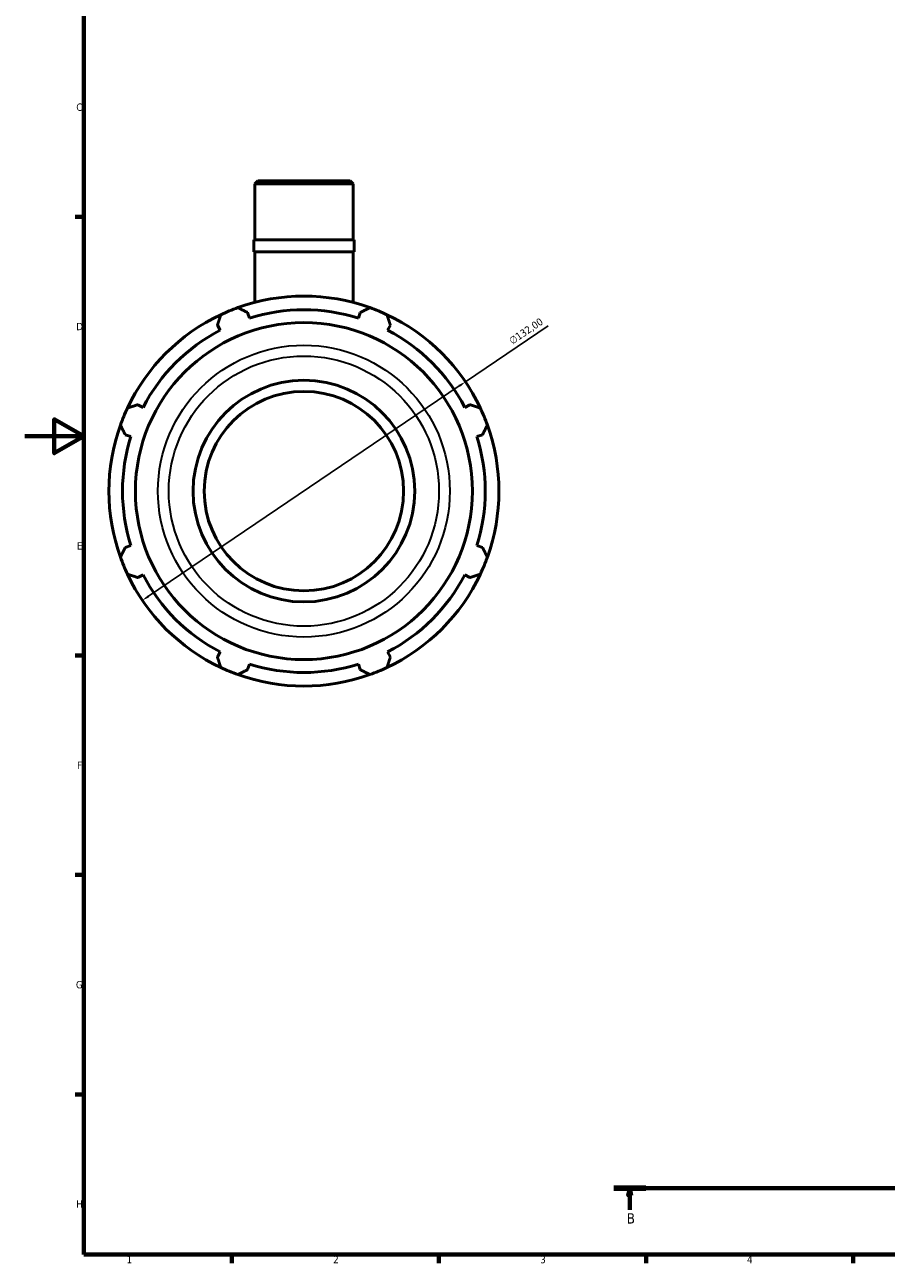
# Model space of a CAD drawing. Header units: millimetres. Extents: x 0 to 1120, y -23 to 900.
# Tile 1 of 7: x 0 to 292, y 17 to 436. Entities that reach past the tile are written whole.
import ezdxf

# ---------------------------------------------------------------- set-up
doc = ezdxf.new("R2010")
doc.units = ezdxf.units.MM
doc.linetypes.add('CHAIN', pattern=[0.7087, 0.4724, -0.0591, 0.1181, -0.0591])
for name, color, linetype, lineweight in [('Border (ISO)', 7, 'Continuous', 70), ('Dimension (ISO)', 7, 'Continuous', 25), ('Section Line (ISO)', 7, 'CHAIN', 70), ('Visible (ISO)', 7, 'Continuous', 50), ('Visible Narrow (ISO)', 7, 'Continuous', 35)]:
    doc.layers.add(name, color=color, linetype=linetype, lineweight=lineweight)
doc.styles.add('Label Text (ISO)', font='tahoma.ttf')
doc.styles.add('Note Text (ISO)', font='tahoma.ttf')
doc.dimstyles.new('Default (ISO)', dxfattribs={"dimtxt": 2.5, "dimasz": 2.5, "dimexe": 3.175, "dimexo": 0, "dimgap": 0.762, "dimtad": 1, "dimrnd": 1e-08, "dimzin": 0, "dimtxsty": 'Note Text (ISO)', "dimcen": 0.09, "dimdle": 10, "dimclrd": 256, "dimclre": 256, "dimclrt": 232, "dimazin": 0, "dimtfac": 1.40208, "dimtmove": 0, "dimatfit": 3, "dimfxl": 1, "dimtolj": 1, "dimtzin": 0, "dimlwd": -1, "dimlwe": -1, "dimarcsym": 0})

# ---------------------------------------------------------------- blocks, each defined once
blk = doc.blocks.new('Borders Default Border')
at = {"layer": 'Border (ISO)'}
for p, q in [((20, 371.25), (17.1, 371.25)), ((20, 222.75), (17.1, 222.75)), ((20, 148.5), (17.1, 148.5)), ((20, 74.25), (17.1, 74.25)), ((70.08, 20), (70.08, 17.1)), ((140.17, 20), (140.17, 17.1)), ((210.25, 20), (210.25, 17.1)), ((280.33, 20), (280.33, 17.1))]:
    blk.add_line(p, q, dxfattribs=at)
at = {"layer": 'Border (ISO)', "flags": 128}
for points in [[(20, 20), (20, 574), (821, 574), (821, 20), (20, 20)], [(0, 297), (20, 297), (10, 302.77), (10, 291.23), (20, 297)]]:
    blk.add_lwpolyline(points, dxfattribs=at)
at = {"layer": 'Border (ISO)', "color": 232, "true_color": 0xca0064, "char_height": 2.5, "attachment_point": 7, "style": 'Note Text (ISO)'}
for s, insert in [('C', (17.43, 407.08)), ('D', (17.43, 332.88)), ('E', (17.64, 258.63)), ('F', (17.7, 184.38)), ('G', (17.31, 110.08)), ('H', (17.44, 35.88)), ('1', (34.48, 17.1)), ('2', (104.37, 17.1)), ('3', (174.43, 17.05)), ('4', (244.42, 17.1))]:
    blk.add_mtext(s, dxfattribs=dict(at, insert=insert))
blk = doc.blocks.new('2dTransSection0')
at = {"layer": 'Section Line (ISO)', "linetype": 'CHAIN'}
blk.add_line((199.29, 42.53), (689.14, 42.53), dxfattribs=at)
at = {"layer": 'Section Line (ISO)', "linetype": 'Continuous', "lineweight": 140}
for p, q in [((199.29, 42.53), (210.21, 42.53)), ((678.23, 42.53), (689.14, 42.53))]:
    blk.add_line(p, q, dxfattribs=at)
at = {"layer": 'Section Line (ISO)', "linetype": 'Continuous'}
for p, q in [((204.75, 42.53), (204.25, 40.03)), ((204.75, 40.03), (204.75, 42.53)), ((205.25, 40.03), (204.75, 42.53)), ((683.69, 42.53), (683.19, 40.03)), ((683.69, 40.03), (683.69, 42.53)), ((684.19, 40.03), (683.69, 42.53)), ((204.25, 40.03), (205.25, 40.03)), ((204.75, 35.13), (204.75, 40.03)), ((683.19, 40.03), (684.19, 40.03)), ((683.69, 35.13), (683.69, 40.03))]:
    blk.add_line(p, q, dxfattribs=at)
at = {"layer": 'Section Line (ISO)', "linetype": 'Continuous', "flags": 128}
for points in [[(205.25, 40.03), (204.75, 42.53), (204.25, 40.03), (205.25, 40.03)], [(684.19, 40.03), (683.69, 42.53), (683.19, 40.03), (684.19, 40.03)]]:
    blk.add_lwpolyline(points, dxfattribs=at)
at = {"layer": 'Section Line (ISO)'}
for points in [[(205.25, 40.03), (204.75, 42.53), (204.25, 40.03), (205.25, 40.03)], [(684.19, 40.03), (683.69, 42.53), (683.19, 40.03), (684.19, 40.03)]]:
    blk.add_solid(points, dxfattribs=at)
at = {"layer": 'Section Line (ISO)', "char_height": 3.5, "attachment_point": 7, "style": 'Label Text (ISO)'}
for insert in [(203.68, 30.53), (682.62, 30.53)]:
    blk.add_mtext('B', dxfattribs=dict(at, insert=insert))
blk = doc.blocks.new('*D14')
at = {"layer": 'Defpoints', "color": 0, "transparency": 16777216}
for p in [(149.12, 315.42), (39.8, 241.43)]:
    blk.add_point(p, dxfattribs=at)
at = {"layer": 'Dimension (ISO)', "transparency": 16777216}
for p, q in [((149.12, 315.42), (177.1, 334.36)), ((41.87, 242.83), (147.05, 314.02))]:
    blk.add_line(p, q, dxfattribs=at)
blk.add_arc((94.46, 278.43), 66, 31.3354, 109.792, dxfattribs=at)
for points in [[(146.81, 314.37), (147.28, 313.68), (149.12, 315.42)], [(41.64, 243.18), (42.11, 242.49), (39.8, 241.43)]]:
    blk.add_solid(points, dxfattribs=at)
at = {"layer": 'Dimension (ISO)', "color": 232, "true_color": 0xca0064, "transparency": 16777216, "insert": (163.59, 330.02), "char_height": 2.5, "attachment_point": 1, "rotation": 34.0917, "style": 'Note Text (ISO)'}
blk.add_mtext('\\A1;∅132,00', dxfattribs=at)

msp = doc.modelspace()

# ---------------------------------------------------------------- linework, layer by layer
at = {"layer": 'Visible (ISO)'}
for p, q in [((78.832, 383.427), (77.834, 382.43)), ((111.083, 382.43), (77.834, 382.43)), ((77.834, 363.427), (77.834, 382.43)), ((78.832, 383.427), (110.086, 383.427)), ((110.086, 383.427), (111.083, 382.43)), ((111.083, 363.427), (111.083, 382.43)), ((111.416, 363.427), (77.502, 363.427)), ((77.502, 359.427), (77.502, 363.427)), ((111.416, 359.427), (111.416, 363.427)), ((111.416, 359.427), (77.502, 359.427)), ((77.834, 342.299), (77.834, 359.427)), ((111.083, 342.299), (111.083, 359.427)), ((76.001, 336.967), (75.406, 338.855)), ((113.511, 338.855), (112.916, 336.967)), ((65.202, 334.628), (66.116, 332.872)), ((122.801, 332.872), (123.715, 334.628)), ((40.014, 306.77), (38.258, 307.684)), ((150.66, 307.684), (148.903, 306.77)), ((34.031, 297.48), (35.919, 296.885)), ((152.998, 296.885), (154.886, 297.48)), ((35.919, 259.97), (34.031, 259.375)), ((154.886, 259.375), (152.998, 259.97)), ((38.258, 249.171), (40.014, 250.085)), ((148.903, 250.085), (150.66, 249.171)), ((66.116, 223.983), (65.202, 222.226)), ((123.715, 222.226), (122.801, 223.983)), ((75.406, 218), (76.001, 219.888)), ((112.916, 219.888), (113.511, 218))]:
    msp.add_line(p, q, dxfattribs=at)
for radius in [57.014, 37.5, 33.75]:
    msp.add_circle((94.459, 278.427), radius, dxfattribs=at)
for radius, start, end in [(66, 70.20802, 109.79198), (66, 109.79198, 115.20802), (61.38, 72.5, 107.5), (66, 64.79198, 70.20802), (66, 115.20802, 154.79198), (66, 25.20802, 64.79198), (61.38, 117.5, 152.5), (61.38, 27.5, 62.5), (66, 154.79198, 160.20802), (66, 19.79198, 25.20802), (66, 160.20802, 199.79198), (66, 340.20802, 19.79198), (61.38, 162.5, 197.5), (61.38, 342.5, 17.5), (66, 199.79198, 205.20802), (66, 334.79198, 340.20802), (66, 205.20802, 244.79198), (61.38, 207.5, 242.5), (66, 295.20802, 334.79198), (61.38, 297.5, 332.5), (66, 244.79198, 250.20802), (61.38, 252.5, 287.5), (66, 289.79198, 295.20802), (66, 250.20802, 289.79198)]:
    msp.add_arc((94.459, 278.427), radius, start, end, dxfattribs=at)
for points, weights in [([(72.111, 340.529), (73.792, 339.675), (75.406, 338.855)], [1, 1.00155858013, 1.00230071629]), ([(113.511, 338.855), (115.125, 339.675), (116.807, 340.529)], [1.00230071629, 1.00155858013, 1]), ([(65.202, 334.628), (65.764, 336.349), (66.349, 338.142)], [1.00230071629, 1.00155858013, 1]), ([(122.568, 338.142), (123.153, 336.349), (123.715, 334.628)], [1, 1.00155858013, 1.00230071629]), ([(34.744, 306.537), (36.537, 307.122), (38.258, 307.684)], [1, 1.00155858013, 1.00230071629]), ([(150.66, 307.684), (152.381, 307.122), (154.173, 306.537)], [1.00230071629, 1.00155858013, 1]), ([(34.031, 297.48), (33.211, 299.094), (32.357, 300.775)], [1.00230071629, 1.00155858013, 1]), ([(156.56, 300.775), (155.706, 299.094), (154.886, 297.48)], [1, 1.00155858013, 1.00230071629]), ([(32.357, 256.079), (33.211, 257.761), (34.031, 259.375)], [1, 1.00155858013, 1.00230071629]), ([(154.886, 259.375), (155.706, 257.761), (156.56, 256.079)], [1.00230071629, 1.00155858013, 1]), ([(38.258, 249.171), (36.537, 249.733), (34.744, 250.318)], [1.00230071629, 1.00155858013, 1]), ([(154.173, 250.318), (152.381, 249.733), (150.66, 249.171)], [1, 1.00155858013, 1.00230071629]), ([(66.349, 218.713), (65.764, 220.505), (65.202, 222.226)], [1, 1.00155858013, 1.00230071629]), ([(123.715, 222.226), (123.153, 220.505), (122.568, 218.713)], [1.00230071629, 1.00155858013, 1]), ([(75.406, 218), (73.792, 217.18), (72.111, 216.326)], [1.00230071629, 1.00155858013, 1]), ([(116.807, 216.326), (115.125, 217.18), (113.511, 218)], [1, 1.00155858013, 1.00230071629])]:
    msp.add_rational_spline(points, weights, degree=2, dxfattribs=at)
at = {"layer": 'Visible Narrow (ISO)'}
for radius in [49.381, 45.713]:
    msp.add_circle((94.459, 278.427), radius, dxfattribs=at)

# ---------------------------------------------------------------- block references
msp.add_blockref('Borders Default Border', (0, 0))
at = {"layer": 'Section Line (ISO)'}
msp.add_blockref('2dTransSection0', (0, 0), dxfattribs=at)

# ---------------------------------------------------------------- dimensions: what is measured, and where the dimension line sits
at = {"layer": 'Dimension (ISO)'}
dim = msp.add_diameter_dim_2p(p1=(39.801, 241.433), p2=(149.116, 315.422), dimstyle='Default (ISO)', override={"dimdec": 2, "dimlfac": 1, "dimtp": 0, "dimtm": 0, "dimtdec": 2, "dimatfit": 2}, dxfattribs=at)
dim.commit()
dim.dimension.update_dxf_attribs({"geometry": '*D14', "text_midpoint": (171.142, 330.33), "dimtype": 163})

doc.saveas('drawing.dxf')
